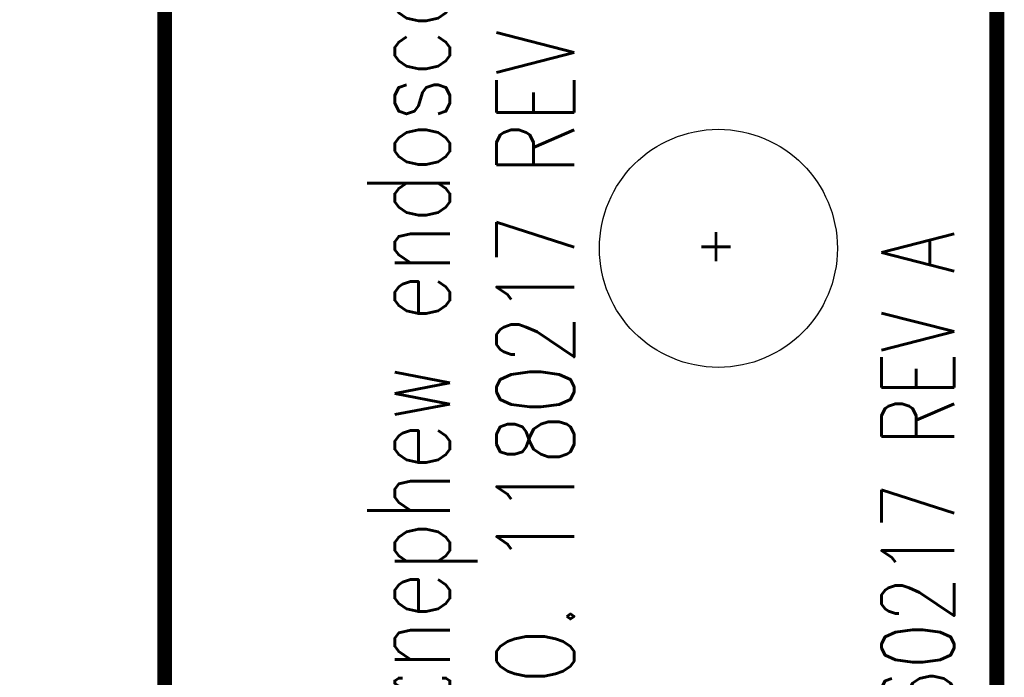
# Model space of a CAD drawing. Extents: x -15.7 to 1.3, y -11.4 to -0.4.
# Tile 9 of 11: x -6.7 to -5.4, y -3.3 to -2.4. Entities that reach past the tile are written whole.
import ezdxf

# ---------------------------------------------------------------- set-up
doc = ezdxf.new("R2010")
doc.units = 0
doc.header["$MEASUREMENT"] = 0
doc.layers.get('0').update_dxf_attribs({"linetype": 'CONTINUOUS'})
for name, color, linetype in [('BOARD_OUTLINE_00', 254, 'CONTINUOUS'), ('DRIL_SYMBOL', 254, 'CONTINUOUS'), ('PART_TOP_2DLINE_00', 3, 'CONTINUOUS'), ('TEXT_01', 2, 'CONTINUOUS'), ('TEXT_26', 3, 'CONTINUOUS')]:
    doc.layers.add(name, color=color, linetype=linetype)
doc.styles.add('W0$007', font='simplex', dxfattribs={"width": 0.75})
doc.styles.add('W0$008', font='simplex', dxfattribs={"width": 0.75})

# ---------------------------------------------------------------- blocks, each defined once
blk = doc.blocks.new('BOARD_2')
at = {"layer": 'BOARD_OUTLINE_00', "const_width": 0.01}
blk.add_lwpolyline([(0, 0.75), (0, 3.85), (1.15, 3.85), (1.15, 3.45), (1.27, 3.45), (1.27, 1.15), (1.15, 1.15), (1.15, 0.75)], close=True, dxfattribs=at)
blk = doc.blocks.new('DRIL_SYMBOL_0$125')
at = {"layer": 'DRIL_SYMBOL', "const_width": 0.002}
for points in [[(0, -0.01), (0, 0.01)], [(-0.01, 0), (0.01, 0)]]:
    blk.add_lwpolyline(points, dxfattribs=at)
blk = doc.blocks.new('PART_BODY_TOP_6')
at = {"layer": 'PART_TOP_2DLINE_00', "const_width": 0.01}
blk.add_lwpolyline([(-0.317, 0.9565), (0.317, 0.9565), (0.317, 0.8715), (0.4005, 0.8715), (0.4005, 0.6975), (0.317, 0.6975), (0.317, -0.1005), (-0.317, -0.1005), (-0.317, 0.6975), (-0.4005, 0.6975), (-0.4005, 0.8715), (-0.317, 0.8715)], close=True, dxfattribs=at)

msp = doc.modelspace()

# ---------------------------------------------------------------- linework, layer by layer
at = {"linetype": 'Continuous'}
msp.add_circle((-5.7466, -2.7317), 0.161, dxfattribs=at)

# ---------------------------------------------------------------- block references
at = {"xscale": 2, "yscale": 2, "zscale": 2, "rotation": 90}
for name, p in [('BOARD_2', (-3.8698, -4.2695)), ('DRIL_SYMBOL_0$125', (-5.7498, -2.7295))]:
    msp.add_blockref(name, p, dxfattribs=at)
at = {"xscale": 2, "yscale": 2, "zscale": 2}
msp.add_blockref('PART_BODY_TOP_6', (-7.1298, -3.7195), dxfattribs=at)

# ---------------------------------------------------------------- texts
at = {"layer": 'TEXT_01', "style": 'W0$007', "width": 0.75}
msp.add_text('ARTWORK NO. 1160217 REV A', height=0.098, rotation=90, dxfattribs=at).set_placement((-5.4278, -4.2115))
at = {"layer": 'TEXT_26', "width": 0.75}
for s, height, style, p in [('smith&nephew endoscopy', 0.112, 'W0$008', (-6.1098, -3.7055)), ('ASSY NO. 1180217 REV __', 0.105, 'W0$007', (-5.9418, -3.7055))]:
    msp.add_text(s, height=height, rotation=90, dxfattribs=dict(at, style=style)).set_placement(p)

doc.saveas('drawing.dxf')
